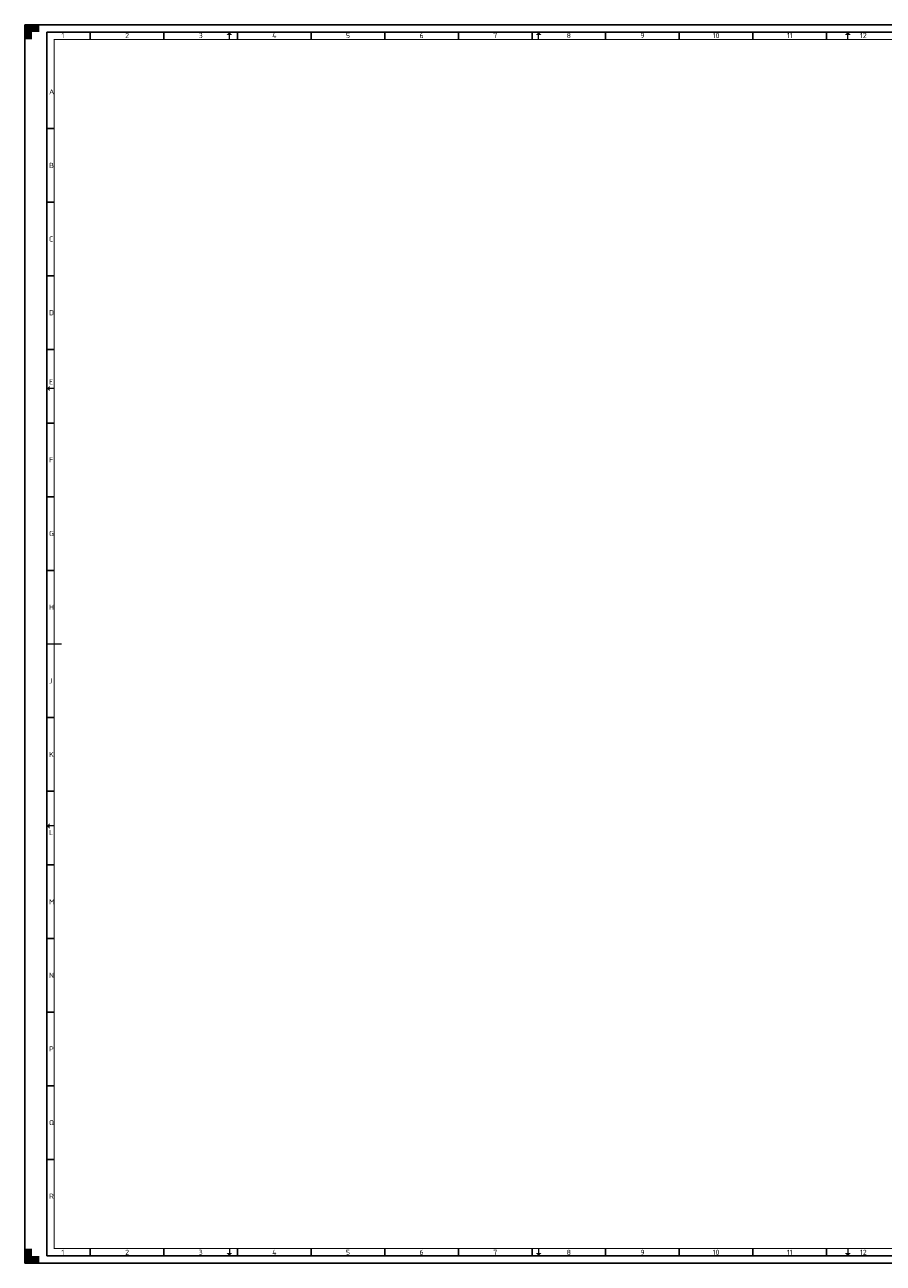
# Paper-space layout 'A0' of a CAD drawing. Header units: metres. Extents: x 0 to 1189, y 0 to 841.
# Tile 1 of 3: x 0 to 583, y 0 to 841. Entities that reach past the tile are written whole.
import ezdxf
from ezdxf.enums import TextEntityAlignment as Align

# ---------------------------------------------------------------- set-up
doc = ezdxf.new("R2010")
doc.units = ezdxf.units.M
for name, color, linetype, lineweight in [('X-XX-AL-TEKENBLAD-S', 7, 'Continuous', 25), ('X-XX-AL-TEKENBLAD_KADER-G', 7, 'Continuous', 25), ('X-XX-AL-TEKENBLAD_KADER_AFSNIJMARKERING-G', 7, 'Continuous', 25), ('X-XX-AL-TEKENBLAD_KADER_CENTERMARKERING-G', 7, 'Continuous', 25), ('X-XX-AL-TEKENBLAD_KADER_ROOSTERVERDELING-G', 7, 'Continuous', 25), ('X-XX-AL-TEKENBLAD_KADER_ROOSTERVERDELING-T35', 7, 'Continuous', 35), ('X-XX-AL-TEKENBLAD_KADER_VOUWMERK-G', 7, 'Continuous', 18)]:
    doc.layers.add(name, color=color, linetype=linetype, lineweight=lineweight)
doc.styles.add('NLCS-ISO', font='NLCS-ISO.ttf')

# ---------------------------------------------------------------- blocks, each defined once
blk = doc.blocks.new('SAL-TEKENBLAD_A0-SO')
at = {"layer": 'X-XX-AL-TEKENBLAD_KADER_AFSNIJMARKERING-G'}
for points in [[(10, 841), (0, 841), (0, 831), (5, 831), (5, 836), (10, 836)], [(0, 10), (0, 0), (10, 0), (10, 5), (5, 5), (5, 10)]]:
    blk.add_hatch(color=256, dxfattribs=at).paths.add_polyline_path(points)
at = {"layer": 'X-XX-AL-TEKENBLAD_KADER_VOUWMERK-G'}
h = blk.add_hatch(color=256, dxfattribs=at)
h.paths.add_polyline_path([(141, 834), (139, 836), (139, 834)])
h.paths.add_polyline_path([(139, 834), (139, 836), (137, 834)])
h = blk.add_hatch(color=256, dxfattribs=at)
h.paths.add_polyline_path([(351, 834), (349, 836), (349, 834)])
h.paths.add_polyline_path([(349, 834), (349, 836), (347, 834)])
h = blk.add_hatch(color=256, dxfattribs=at)
h.paths.add_polyline_path([(561, 834), (559, 836), (559, 834)])
h.paths.add_polyline_path([(559, 834), (559, 836), (557, 834)])
h = blk.add_hatch(color=256, dxfattribs=at)
h.paths.add_polyline_path([(17, 596), (15, 594), (17, 594)])
h.paths.add_polyline_path([(17, 594), (15, 594), (17, 592)])
h = blk.add_hatch(color=256, dxfattribs=at)
h.paths.add_polyline_path([(17, 299), (15, 297), (17, 297)])
h.paths.add_polyline_path([(17, 297), (15, 297), (17, 295)])
h = blk.add_hatch(color=256, dxfattribs=at)
h.paths.add_polyline_path([(141, 7), (139, 5), (139, 7)])
h.paths.add_polyline_path([(139, 7), (139, 5), (137, 7)])
h = blk.add_hatch(color=256, dxfattribs=at)
h.paths.add_polyline_path([(351, 7), (349, 5), (349, 7)])
h.paths.add_polyline_path([(349, 7), (349, 5), (347, 7)])
h = blk.add_hatch(color=256, dxfattribs=at)
h.paths.add_polyline_path([(561, 7), (559, 5), (559, 7)])
h.paths.add_polyline_path([(559, 7), (559, 5), (557, 7)])
at = {"layer": 'X-XX-AL-TEKENBLAD_KADER-G'}
for p, q in [((1189, 841), (0, 841)), ((0, 841), (0, 0)), ((0, 0), (1189, 0))]:
    blk.add_line(p, q, dxfattribs=at)
at = {"layer": 'X-XX-AL-TEKENBLAD_KADER-G', "const_width": 0.7, "flags": 128}
blk.add_lwpolyline([(20, 10), (1179, 10), (1179, 831), (20, 831)], close=True, dxfattribs=at)
at = {"layer": 'X-XX-AL-TEKENBLAD_KADER_CENTERMARKERING-G', "const_width": 0.7, "flags": 128}
blk.add_lwpolyline([(15, 420.5), (25, 420.5)], dxfattribs=at)
at = {"layer": 'X-XX-AL-TEKENBLAD_KADER_ROOSTERVERDELING-G'}
for p, q in [((1184, 836), (15, 836)), ((15, 836), (15, 5)), ((44.5, 836), (44.5, 831)), ((94.5, 836), (94.5, 831)), ((144.5, 836), (144.5, 831)), ((194.5, 836), (194.5, 831)), ((244.5, 836), (244.5, 831)), ((294.5, 836), (294.5, 831)), ((344.5, 836), (344.5, 831)), ((394.5, 836), (394.5, 831)), ((444.5, 836), (444.5, 831)), ((494.5, 836), (494.5, 831)), ((544.5, 836), (544.5, 831)), ((15, 770.5), (20, 770.5)), ((15, 720.5), (20, 720.5)), ((15, 670.5), (20, 670.5)), ((15, 620.5), (20, 620.5)), ((15, 570.5), (20, 570.5)), ((15, 520.5), (20, 520.5)), ((15, 470.5), (20, 470.5)), ((15, 370.5), (20, 370.5)), ((15, 320.5), (20, 320.5)), ((15, 270.5), (20, 270.5)), ((15, 220.5), (20, 220.5)), ((15, 170.5), (20, 170.5)), ((15, 120.5), (20, 120.5)), ((15, 70.5), (20, 70.5)), ((44.5, 5), (44.5, 10)), ((94.5, 5), (94.5, 10)), ((144.5, 5), (144.5, 10)), ((194.5, 5), (194.5, 10)), ((244.5, 5), (244.5, 10)), ((294.5, 5), (294.5, 10)), ((344.5, 5), (344.5, 10)), ((394.5, 5), (394.5, 10)), ((444.5, 5), (444.5, 10)), ((494.5, 5), (494.5, 10)), ((544.5, 5), (544.5, 10)), ((15, 5), (1184, 5))]:
    blk.add_line(p, q, dxfattribs=at)
at = {"layer": 'X-XX-AL-TEKENBLAD_KADER_VOUWMERK-G'}
for p, q in [((139, 831), (139, 836)), ((349, 831), (349, 836)), ((559, 831), (559, 836)), ((20, 594), (15, 594)), ((20, 297), (15, 297)), ((139, 10), (139, 5)), ((349, 10), (349, 5)), ((559, 10), (559, 5))]:
    blk.add_line(p, q, dxfattribs=at)
at = {"layer": 'X-XX-AL-TEKENBLAD_KADER_ROOSTERVERDELING-T35', "lineweight": 35, "style": 'NLCS-ISO'}
for s, p in [('1', (25.88, 830.9)), ('2', (69.5, 830.9)), ('3', (119.5, 830.9)), ('4', (169.5, 830.9)), ('5', (219.5, 830.9)), ('6', (269.5, 830.9)), ('7', (319.5, 830.9)), ('8', (369.5, 830.9)), ('9', (419.5, 830.9)), ('10', (469.5, 830.9)), ('11', (519.5, 830.9)), ('12', (569.5, 830.9)), ('1', (25.88, 4.6)), ('2', (69.5, 4.6)), ('3', (119.5, 4.6)), ('4', (169.5, 4.6)), ('5', (219.5, 4.6)), ('6', (269.5, 4.6)), ('7', (319.5, 4.6)), ('8', (369.5, 4.6)), ('9', (419.5, 4.6)), ('10', (469.5, 4.6)), ('11', (519.5, 4.6)), ('12', (569.5, 4.6))]:
    blk.add_text(s, height=3.5, dxfattribs=at).set_placement(p, align=Align.BOTTOM_CENTER)
for s, p in [('A', (16.5, 795.5)), ('B', (16.5, 745.5)), ('C', (16.5, 695.5)), ('D', (16.5, 645.5)), ('E', (16.5, 598.5)), ('F', (16.5, 545.5)), ('G', (16.5, 495.5)), ('H', (16.5, 445.5)), ('J', (16.5, 395.5)), ('K', (16.5, 345.5)), ('L', (16.5, 292.5)), ('M', (16.5, 245.5)), ('N', (16.5, 195.5)), ('P', (16.5, 145.5)), ('Q', (16.5, 95.5)), ('R', (16.5, 45.5))]:
    blk.add_text(s, height=3.5, dxfattribs=at).set_placement(p, align=Align.MIDDLE_LEFT)

psp = doc.layouts.new('A0')

# ---------------------------------------------------------------- block references
at = {"layer": 'X-XX-AL-TEKENBLAD-S'}
psp.add_blockref('SAL-TEKENBLAD_A0-SO', (0, 0), dxfattribs=at)

doc.saveas('drawing.dxf')
